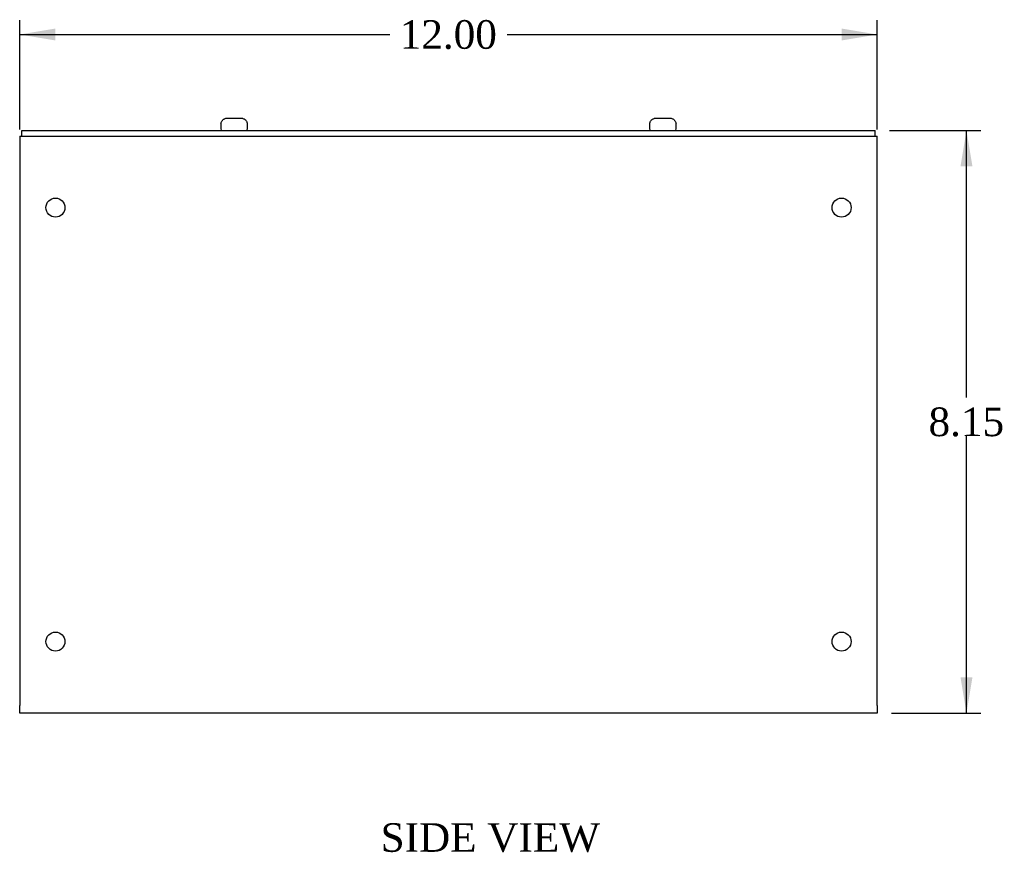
# Model space of a CAD drawing. Header units: inches. Extents: x 0.2 to 77.9, y -0.5 to 51.8.
# Tile 2 of 3: x 42.7 to 56.5, y 18.5 to 30.2. Entities that reach past the tile are written whole.
import ezdxf
from ezdxf.enums import TextEntityAlignment as Align

# ---------------------------------------------------------------- set-up
doc = ezdxf.new("R2010")
doc.units = ezdxf.units.IN
doc.header["$MEASUREMENT"] = 0
for name, color, linetype in [('COM56310-1', 7, 'Continuous'), ('COM56316-1', 7, 'Continuous'), ('Default', 7, 'Continuous'), ('SCS19515', 7, 'Continuous')]:
    doc.layers.add(name, color=color, linetype=linetype)
doc.styles.add('SEACAD_Times_New_Roman', font='times.ttf')
doc.dimstyles.new('HAMMOND_(STH_-_66x44)', dxfattribs={"dimtxt": 0.4, "dimasz": 0.5, "dimexe": 0.2, "dimexo": 0.2, "dimgap": 0.1, "dimtad": 0, "dimtih": 1, "dimtoh": 1, "dimzin": 0, "dimdsep": 46, "dimtxsty": 'SEACAD_Times_New_Roman', "dimblk1": '_SE_FILLED', "dimblk2": '_SE_FILLED', "dimsah": 1, "dimcen": 0.2, "dimadec": 0, "dimazin": 0, "dimtfac": 0.8, "dimtofl": 0, "dimtmove": 0, "dimatfit": 3, "dimfxl": 1, "dimtolj": 1, "dimtzin": 0, "dimarcsym": 0})

# ---------------------------------------------------------------- blocks, each defined once
blk = doc.blocks.new('SE3')
at = {"layer": 'COM56310-1', "color": 7, "linetype": 'Continuous'}
for p, q in [((42.6949249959, 28.525862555), (42.7259249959, 28.525862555)), ((42.6949249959, 28.525862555), (42.6949249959, 28.417862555)), ((54.6639249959, 28.525862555), (54.6949249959, 28.525862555)), ((54.6949249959, 28.417862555), (54.6949249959, 28.525862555)), ((42.6949249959, 28.417862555), (42.6949249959, 20.561862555)), ((54.6949249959, 20.561862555), (54.6949249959, 28.417862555)), ((42.6949249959, 20.453862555), (42.6949249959, 20.561862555)), ((54.6949249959, 20.561862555), (54.6949249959, 20.453862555)), ((54.6949249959, 20.453862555), (42.6949249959, 20.453862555))]:
    blk.add_line(p, q, dxfattribs=at)
for centre in [(43.1949249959, 27.525862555), (54.1949249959, 27.525862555), (43.1949249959, 21.453862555), (54.1949249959, 21.453862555)]:
    blk.add_circle(centre, 0.133, dxfattribs=at)
at = {"layer": 'COM56316-1', "color": 7, "linetype": 'Continuous'}
for p, q in [((42.7259249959, 28.603854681), (54.6639249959, 28.603854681)), ((42.7259249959, 28.525862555), (42.7259249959, 28.603854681)), ((42.7259249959, 28.525862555), (54.6639249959, 28.525862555)), ((54.6639249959, 28.525862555), (54.6639249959, 28.603854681))]:
    blk.add_line(p, q, dxfattribs=at)
at = {"layer": 'SCS19515', "color": 7, "linetype": 'Continuous'}
for p, q in [((45.5071749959, 28.688854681), (45.5071749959, 28.628854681)), ((45.510865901, 28.703854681), (45.5084337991, 28.703854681)), ((45.6019051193, 28.778854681), (45.7874448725, 28.778854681)), ((45.8784840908, 28.703854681), (45.8809161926, 28.703854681)), ((45.8821749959, 28.628854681), (45.8821749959, 28.688854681)), ((51.5076749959, 28.688854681), (51.5076749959, 28.628854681)), ((51.511365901, 28.703854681), (51.5089337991, 28.703854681)), ((51.6024051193, 28.778854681), (51.7879448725, 28.778854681)), ((51.8789840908, 28.703854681), (51.8814161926, 28.703854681)), ((51.8826749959, 28.628854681), (51.8826749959, 28.688854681))]:
    blk.add_line(p, q, dxfattribs=at)
for centre, radius, start, end in [((45.59717499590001, 28.688854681), 0.09, 170.4059317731, 180), ((45.7921749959, 28.688854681), 0.0899999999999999, 0, 9.594068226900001), ((51.5976749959, 28.688854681), 0.09, 170.4059317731, 180), ((51.7926749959, 28.688854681), 0.0899999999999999, 0, 9.594068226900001), ((45.5321749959, 28.628854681), 0.0249999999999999, 180, 270), ((45.8571749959, 28.628854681), 0.025000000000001, 270, 0), ((51.5326749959, 28.628854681), 0.0249999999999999, 180, 270), ((51.8576749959, 28.628854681), 0.025000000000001, 270, 0)]:
    blk.add_arc(centre, radius, start, end, dxfattribs=at)
for points in [[(45.51086590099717, 28.70385468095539), (45.51176551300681, 28.70910735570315), (45.51316130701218, 28.71435740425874), (45.51683035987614, 28.72439616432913), (45.51909742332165, 28.72920886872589), (45.52449093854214, 28.73842364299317), (45.52764721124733, 28.74284824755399), (45.53459351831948, 28.75094496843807), (45.53840230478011, 28.75466074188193), (45.54669182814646, 28.76142643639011), (45.55118284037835, 28.76446852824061), (45.56049273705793, 28.76965132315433), (45.5653517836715, 28.77182835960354), (45.5754789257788, 28.77535198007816), (45.58071895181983, 28.77667879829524), (45.5912257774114, 28.7784220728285), (45.59653697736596, 28.77885468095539), (45.60190511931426, 28.77885468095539)], [(45.78744487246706, 28.77885468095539), (45.79277304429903, 28.77885468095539), (45.79817479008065, 28.77841824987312), (45.80874037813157, 28.77665601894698), (45.81389288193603, 28.77534311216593), (45.82393651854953, 28.771851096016), (45.82886916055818, 28.76964828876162), (45.83824934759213, 28.76441914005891), (45.84265422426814, 28.76142722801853), (45.85090224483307, 28.75470023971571), (45.85477748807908, 28.75092611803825), (45.86176232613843, 28.74277313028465), (45.8648514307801, 28.73843390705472), (45.87023661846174, 28.7292388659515), (45.87254967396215, 28.72432911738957), (45.87621840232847, 28.71426069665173), (45.87758341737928, 28.70911355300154), (45.87848409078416, 28.70385468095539)], [(51.51136590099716, 28.70385468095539), (51.5122655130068, 28.70910735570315), (51.51366130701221, 28.71435740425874), (51.51733035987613, 28.72439616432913), (51.51959742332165, 28.72920886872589), (51.52499093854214, 28.73842364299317), (51.52814721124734, 28.74284824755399), (51.53509351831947, 28.75094496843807), (51.53890230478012, 28.75466074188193), (51.54719182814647, 28.76142643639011), (51.55168284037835, 28.76446852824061), (51.56099273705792, 28.76965132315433), (51.56585178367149, 28.77182835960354), (51.57597892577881, 28.77535198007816), (51.58121895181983, 28.77667879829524), (51.59172577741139, 28.7784220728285), (51.59703697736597, 28.77885468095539), (51.60240511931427, 28.77885468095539)], [(51.78794487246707, 28.77885468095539), (51.79327304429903, 28.77885468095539), (51.79867479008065, 28.77841824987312), (51.80924037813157, 28.77665601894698), (51.81439288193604, 28.77534311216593), (51.82443651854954, 28.771851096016), (51.82936916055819, 28.76964828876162), (51.83874934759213, 28.76441914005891), (51.84315422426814, 28.76142722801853), (51.85140224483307, 28.75470023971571), (51.85527748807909, 28.75092611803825), (51.86226232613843, 28.74277313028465), (51.86535143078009, 28.73843390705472), (51.87073661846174, 28.7292388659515), (51.87304967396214, 28.72432911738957), (51.87671840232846, 28.71426069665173), (51.87808341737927, 28.70911355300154), (51.87898409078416, 28.70385468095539)]]:
    blk.add_open_spline(points, degree=3, knots=[0, 0, 0, 0, 0.1249999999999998, 0.1249999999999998, 0.2499999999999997, 0.2499999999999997, 0.3749999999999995, 0.3749999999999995, 0.4999999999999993, 0.4999999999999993, 0.6249999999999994, 0.6249999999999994, 0.7499999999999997, 0.7499999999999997, 0.8749999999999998, 0.8749999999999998, 1, 1, 1, 1], dxfattribs=at)
blk = doc.blocks.new('DMBLK164')
at = {"layer": 'Default', "linetype": 'Continuous', "transparency": 16777216}
for points in [[(43.19492498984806, 30.03176000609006), (42.69492499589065, 29.94842667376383), (43.19492498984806, 29.86509334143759)], [(54.19492500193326, 30.03176000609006), (54.19492500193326, 29.86509334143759), (54.69492499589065, 29.94842667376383)]]:
    blk.add_hatch(color=7, dxfattribs=at).paths.add_polyline_path(points)
at = {"layer": 'Default', "color": 7, "linetype": 'Continuous', "transparency": 16777216}
for p, q in [((42.6949249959, 28.6178625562), (42.6949249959, 30.148426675)), ((54.6949249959, 28.6178625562), (54.6949249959, 30.148426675)), ((42.6949249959, 29.9484266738), (47.8724607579, 29.9484266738)), ((49.5173892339, 29.9484266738), (54.6949249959, 29.9484266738))]:
    blk.add_line(p, q, dxfattribs=at)
at = {"layer": 'Default', "color": 7, "linetype": 'Continuous', "transparency": 16777216, "style": 'SEACAD_Times_New_Roman'}
blk.add_text('12.00', height=0.4, dxfattribs=at).set_placement((48.0124606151, 30.1484266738), align=Align.TOP_LEFT)
blk = doc.blocks.new('_SE_FILLED')
at = {"color": 0}
blk.add_line((0, 0), (-1, 0), dxfattribs=at)
blk.add_solid([(0, 0), (-1, -0.1665), (-1, 0.1665), (0, 0)], dxfattribs=at)
blk = doc.blocks.new('DMBLK165')
at = {"layer": 'Default', "linetype": 'Continuous', "transparency": 16777216}
for points in [[(56.02565667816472, 28.10385468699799), (55.94232334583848, 28.60385468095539), (55.85899001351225, 28.10385468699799)], [(56.02565667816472, 20.95386254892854), (55.85899001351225, 20.95386254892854), (55.94232334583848, 20.45386255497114)]]:
    blk.add_hatch(color=7, dxfattribs=at).paths.add_polyline_path(points)
at = {"layer": 'Default', "color": 7, "linetype": 'Continuous', "transparency": 16777216}
for p, q in [((54.8639249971, 28.603854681), (56.1423233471, 28.603854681)), ((55.9423233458, 24.8688586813), (55.9423233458, 28.603854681)), ((55.9423233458, 20.453862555), (55.9423233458, 24.3288587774)), ((54.8949249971, 20.453862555), (56.1423233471, 20.453862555))]:
    blk.add_line(p, q, dxfattribs=at)
at = {"layer": 'Default', "color": 7, "linetype": 'Continuous', "transparency": 16777216, "style": 'SEACAD_Times_New_Roman'}
blk.add_text('8.15', height=0.4, dxfattribs=at).set_placement((55.4115176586, 24.7288587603), align=Align.TOP_LEFT)

msp = doc.modelspace()

# ---------------------------------------------------------------- block references
at = {"layer": 'Default'}
msp.add_blockref('SE3', (0, 0), dxfattribs=at)

# ---------------------------------------------------------------- texts
at = {"layer": 'Default', "color": 7, "linetype": 'Continuous', "style": 'SEACAD_Times_New_Roman'}
msp.add_text('SIDE VIEW', height=0.4, dxfattribs=at).set_placement((47.7448297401, 18.9128802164), align=Align.TOP_LEFT)

# ---------------------------------------------------------------- dimensions: what is measured, and where the dimension line sits
at = {"layer": 'Default', "color": 7, "linetype": 'Continuous'}
for base, p1, p2, angle, picture, middle in [((42.6949249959, 29.9484266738), (42.6949249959, 28.417862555), (54.6949249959, 28.417862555), 0, 'DMBLK164', (48.69492507, 29.9484266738)), ((55.9423233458, 20.453862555), (54.6949249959, 20.453862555), (54.6639249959, 28.603854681), 90.21793402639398, 'DMBLK165', (55.9423233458, 24.5288587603))]:
    dim = msp.add_linear_dim(base=base, p1=p1, p2=p2, angle=angle, text='\\A1;<>', dimstyle='HAMMOND_(STH_-_66x44)', dxfattribs=at)
    dim.commit()
    dim.dimension.update_dxf_attribs({"geometry": picture, "text_midpoint": middle, "dimtype": 161})

doc.saveas('drawing.dxf')
